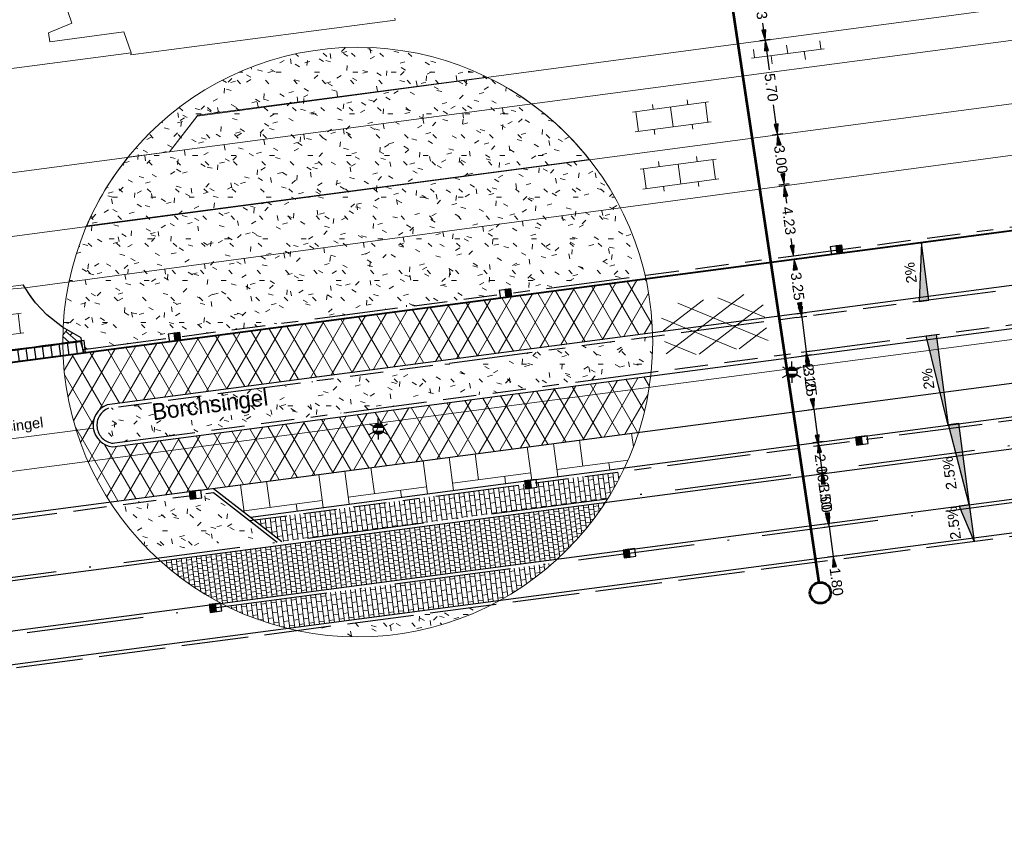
# Model space of a CAD drawing. Header units: metres. Extents: x 231584 to 239351, y 577231 to 577839.
# Tile 16 of 70: x 231921 to 231980, y 577450 to 577498. Entities that reach past the tile are written whole.
import ezdxf
from ezdxf.enums import TextEntityAlignment as Align

# ---------------------------------------------------------------- set-up
doc = ezdxf.new("R2010")
doc.units = ezdxf.units.M
doc.header["$MEASUREMENT"] = 0
for name, pattern in [('VH-GELEIDEBAND_70_200X150', [11, 7, -2, 0, -2]), ('VH-OPSLUITBAND_100X200_A', [10, 4, -1, 4, -1]), ('VH-RWSBAND_115X225X200', [14, 5, -1, 2, -1, 2, -1, 1, -1])]:
    doc.linetypes.add(name, pattern=pattern)
doc.layers.get('Defpoints').update_dxf_attribs({"color": 6, "lineweight": 0})
for name, color, linetype, lineweight in [('B01', 1, 'Continuous', 0), ('N-WE-GR-GRAS_BERM-A-500', 72, 'Continuous', 13), ('N-WE-IE-MEUBILAIR_WEGMEUBILAIR_LICHTMAST-S', 7, 'Continuous', 30), ('N-WE-RI-HWA_KOLK_RWSKOLK-S', 150, 'Continuous', 30), ('N-WE-VH-KANTOPSLUITING_ELEMENT_INRIT_130 150-S', 7, 'Continuous', 30), ('N-WE-VH-KANTOPSLUITING_GELEIDEBAND_70 200X150-G', 30, 'VH-GELEIDEBAND_70_200X150', 30), ('N-WE-VH-KANTOPSLUITING_OPSLUITBAND_100X200-G', 150, 'VH-OPSLUITBAND_100X200_A', 30), ('N-WE-VH-KANTOPSLUITING_TROTTOIRBAND_RWS_115 225X200-G', 6, 'VH-RWSBAND_115X225X200', 30), ('N-WE-VH-KANTVERHARDING-G', 4, 'Continuous', 30), ('N-WE-VH-VERHARDING_ASFALT_ROOD-A-500', 12, 'Continuous', 13), ('N-WE-VH-VERHARDING_BETONSTRAATSTEEN_KEIFORMAAT-A', 192, 'Continuous', 13), ('N-WE-VH-VERHARDING_WEGPROFIEL', 4, 'Continuous', 30), ('N-XX-KW-KUNSTWERK_DUIKER-T25', 7, 'Continuous', 30), ('N-XX-VH-VERHARDING_BETONSTRAATSTEEN_DIKFORMAAT_HEIDEPAARS-A', 201, 'Continuous', 13), ('N-XX-VH-VERHARDING_TEGEL_600X300-A', 8, 'Continuous', 13), ('S01', 7, 'Continuous', 0), ('S02', 7, 'Continuous', 0), ('V01', 8, 'Continuous', 0), ('V02', 253, 'Continuous', 0), ('X-XX-AL-AANKLEDING-T25', 7, 'Continuous', 30), ('X-XX-AL-VERWIJZING_PROFIEL-S', 150, 'Continuous', 30), ('Z06_straatnaam', 7, 'Continuous', 0)]:
    doc.layers.add(name, color=color, linetype=linetype, lineweight=lineweight)
doc.layers.add('N-WE-VH-VERHARDING_TEGEL_300X300-A-200', color=7, linetype='Continuous', lineweight=13, true_color=0xff003c)
doc.styles.add('NLCS', font='arial.ttf')
doc.styles.add('NLCS-ISO-ANNOTATIEF-T25', font='arial.ttf', dxfattribs={"height": 2.5})
doc.styles.add('Style-CHAR_FAST_FONT', font='CHAR_FAST_FONT.shx')
doc.dimstyles.new('LI_ANNOM_S_AR', dxfattribs={"dimtxt": 2.5, "dimasz": 1, "dimexe": 0, "dimexo": 0, "dimgap": 1, "dimtad": 0, "dimzin": 2, "dimdsep": 46, "dimtxsty": 'NLCS', "dimblk": 'StagDimArrow', "dimcen": 0.09, "dimse1": 1, "dimse2": 1, "dimclrd": 1, "dimclre": 1, "dimclrt": 7, "dimazin": 0, "dimtfac": 1, "dimtdec": 0, "dimtmove": 0, "dimatfit": 1, "dimldrblk": 'StagDimArrow', "dimfxl": 1, "dimtolj": 1, "dimtzin": 2, "dimarcsym": 0})

# ---------------------------------------------------------------- blocks, each defined once
blk = doc.blocks.new('StagDimArrow')
at = {"color": 0}
blk.add_line((0, -12.5), (0, 12.5), dxfattribs=at)
blk.add_lwpolyline([(0, 0), (-25, 5), (-25, -5)], close=True, dxfattribs=at)
at = {"color": 0, "extrusion": (0, 0, -1)}
blk.add_solid([(0, 0), (25, 5), (25, -5)], dxfattribs=at)
blk = doc.blocks.new('*D96')
at = {"color": 1, "linetype": 'Continuous', "lineweight": -2, "transparency": 16777216}
for p, q in [((231965.396, 577496.882), (231965.627, 577495.133)), ((231966.137, 577491.281), (231965.905, 577493.03))]:
    blk.add_line(p, q, dxfattribs=at)
at = {"layer": 'Defpoints', "color": 0, "linetype": 'Continuous', "transparency": 16777216}
for p in [(231963.865, 577496.705), (231964.612, 577491.054), (231966.14, 577491.256)]:
    blk.add_point(p, dxfattribs=at)
at = {"color": 1, "linetype": 'Continuous', "lineweight": -2, "transparency": 16777216, "xscale": 0.025, "yscale": 0.025, "zscale": 0.025}
for p, rotation in [((231965.393, 577496.907), 97.53023630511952), ((231966.14, 577491.256), 277.5302363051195)]:
    blk.add_blockref('StagDimArrow', p, dxfattribs=dict(at, rotation=rotation))
at = {"color": 7, "linetype": 'Continuous', "transparency": 16777216, "insert": (231965.766, 577494.082), "char_height": 0.625, "attachment_point": 5, "rotation": 277.53024, "style": 'NLCS'}
blk.add_mtext('\\A1;5.70', dxfattribs=at)
blk = doc.blocks.new('*D98')
at = {"color": 1, "linetype": 'Continuous', "lineweight": -2, "transparency": 16777216}
for p, q in [((231966.143, 577491.23), (231966.197, 577490.82)), ((231966.527, 577488.306), (231966.474, 577488.717))]:
    blk.add_line(p, q, dxfattribs=at)
at = {"layer": 'Defpoints', "color": 0, "linetype": 'Continuous', "transparency": 16777216}
for p in [(231964.612, 577491.054), (231965.911, 577488.2), (231966.531, 577488.281)]:
    blk.add_point(p, dxfattribs=at)
at = {"color": 1, "linetype": 'Continuous', "lineweight": -2, "transparency": 16777216, "xscale": 0.025, "yscale": 0.025, "zscale": 0.025}
for p, rotation in [((231966.14, 577491.255), 97.48662527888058), ((231966.531, 577488.281), 277.4866252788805)]:
    blk.add_blockref('StagDimArrow', p, dxfattribs=dict(at, rotation=rotation))
at = {"color": 7, "linetype": 'Continuous', "transparency": 16777216, "insert": (231966.335, 577489.768), "char_height": 0.625, "attachment_point": 5, "rotation": 277.48663, "style": 'NLCS'}
blk.add_mtext('\\A1;3.00', dxfattribs=at)
blk = doc.blocks.new('*D100')
at = {"color": 1, "linetype": 'Continuous', "lineweight": -2, "transparency": 16777216}
for p, q in [((231966.546, 577488.162), (231966.679, 577487.155)), ((231967.091, 577484.018), (231966.959, 577485.025))]:
    blk.add_line(p, q, dxfattribs=at)
at = {"layer": 'Defpoints', "color": 0, "linetype": 'Continuous', "transparency": 16777216}
for p in [(231965.924, 577488.106), (231967.094, 577483.994), (231965.566, 577483.793)]:
    blk.add_point(p, dxfattribs=at)
at = {"color": 1, "linetype": 'Continuous', "lineweight": -2, "transparency": 16777216, "xscale": 0.025, "yscale": 0.025, "zscale": 0.025}
for p, rotation in [((231966.543, 577488.187), 97.48662527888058), ((231967.094, 577483.994), 277.4866252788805)]:
    blk.add_blockref('StagDimArrow', p, dxfattribs=dict(at, rotation=rotation))
at = {"color": 7, "linetype": 'Continuous', "transparency": 16777216, "insert": (231966.819, 577486.09), "char_height": 0.625, "attachment_point": 5, "rotation": 277.48663, "style": 'NLCS'}
blk.add_mtext('\\A1;4.23', dxfattribs=at)
blk = doc.blocks.new('*D102')
at = {"color": 1, "linetype": 'Continuous', "lineweight": -2, "transparency": 16777216}
for p, q in [((231967.127, 577483.746), (231967.197, 577483.214)), ((231967.544, 577480.573), (231967.474, 577481.105))]:
    blk.add_line(p, q, dxfattribs=at)
at = {"layer": 'Defpoints', "color": 0, "linetype": 'Continuous', "transparency": 16777216}
for p in [(231965.595, 577483.57), (231967.547, 577480.548), (231966.019, 577480.347)]:
    blk.add_point(p, dxfattribs=at)
at = {"color": 1, "linetype": 'Continuous', "lineweight": -2, "transparency": 16777216, "xscale": 0.025, "yscale": 0.025, "zscale": 0.025}
for p, rotation in [((231967.124, 577483.77), 97.48662527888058), ((231967.547, 577480.548), 277.4866252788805)]:
    blk.add_blockref('StagDimArrow', p, dxfattribs=dict(at, rotation=rotation))
at = {"color": 7, "linetype": 'Continuous', "transparency": 16777216, "insert": (231967.335, 577482.159), "char_height": 0.625, "attachment_point": 5, "rotation": 277.48663, "style": 'NLCS'}
blk.add_mtext('\\A1;3.25', dxfattribs=at)
blk = doc.blocks.new('*D104')
at = {"color": 1, "linetype": 'Continuous', "lineweight": -2, "transparency": 16777216}
for p, q in [((231967.58, 577480.349), (231967.576, 577480.374)), ((231967.583, 577480.325), (231967.856, 577478.243)), ((231967.86, 577478.218), (231967.922, 577477.747))]:
    blk.add_line(p, q, dxfattribs=at)
at = {"layer": 'Defpoints', "color": 0, "linetype": 'Continuous', "transparency": 16777216}
for p in [(231966.048, 577480.123), (231966.292, 577478.037), (231967.856, 577478.243)]:
    blk.add_point(p, dxfattribs=at)
at = {"color": 1, "linetype": 'Continuous', "lineweight": -2, "transparency": 16777216, "xscale": 0.025, "yscale": 0.025, "zscale": 0.025}
for p, rotation in [((231967.583, 577480.325), 277.4866252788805), ((231967.856, 577478.243), 97.48662527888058)]:
    blk.add_blockref('StagDimArrow', p, dxfattribs=dict(at, rotation=rotation))
at = {"color": 7, "linetype": 'Continuous', "transparency": 16777216, "insert": (231968.061, 577476.69), "char_height": 0.625, "attachment_point": 5, "rotation": 277.48663, "style": 'NLCS'}
blk.add_mtext('\\A1;2.10', dxfattribs=at)
blk = doc.blocks.new('*D106')
at = {"color": 1, "linetype": 'Continuous', "lineweight": -2, "transparency": 16777216}
for p, q in [((231967.883, 577477.995), (231967.952, 577477.464)), ((231968.299, 577474.822), (231968.23, 577475.354))]:
    blk.add_line(p, q, dxfattribs=at)
at = {"layer": 'Defpoints', "color": 0, "linetype": 'Continuous', "transparency": 16777216}
for p in [(231966.322, 577477.815), (231966.775, 577474.597), (231968.303, 577474.798)]:
    blk.add_point(p, dxfattribs=at)
at = {"color": 1, "linetype": 'Continuous', "lineweight": -2, "transparency": 16777216, "xscale": 0.025, "yscale": 0.025, "zscale": 0.025}
for p, rotation in [((231967.879, 577478.02), 97.48662527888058), ((231968.303, 577474.798), 277.4866252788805)]:
    blk.add_blockref('StagDimArrow', p, dxfattribs=dict(at, rotation=rotation))
at = {"color": 7, "linetype": 'Continuous', "transparency": 16777216, "insert": (231968.091, 577476.409), "char_height": 0.625, "attachment_point": 5, "rotation": 277.48663, "style": 'NLCS'}
blk.add_mtext('\\A1;3.25', dxfattribs=at)
blk = doc.blocks.new('*D108')
at = {"color": 1, "linetype": 'Continuous', "lineweight": -2, "transparency": 16777216}
for p, q in [((231968.306, 577474.823), (231968.303, 577474.848)), ((231968.309, 577474.798), (231968.57, 577472.816)), ((231968.573, 577472.791), (231968.635, 577472.32))]:
    blk.add_line(p, q, dxfattribs=at)
at = {"layer": 'Defpoints', "color": 0, "linetype": 'Continuous', "transparency": 16777216}
for p in [(231966.775, 577474.597), (231968.57, 577472.816), (231967.035, 577472.614)]:
    blk.add_point(p, dxfattribs=at)
at = {"color": 1, "linetype": 'Continuous', "lineweight": -2, "transparency": 16777216, "xscale": 0.025, "yscale": 0.025, "zscale": 0.025}
for p, rotation in [((231968.309, 577474.798), 277.4866252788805), ((231968.57, 577472.816), 97.48662527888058)]:
    blk.add_blockref('StagDimArrow', p, dxfattribs=dict(at, rotation=rotation))
at = {"color": 7, "linetype": 'Continuous', "transparency": 16777216, "insert": (231968.774, 577471.263), "char_height": 0.625, "attachment_point": 5, "rotation": 277.48663, "style": 'NLCS'}
blk.add_mtext('\\A1;2.00', dxfattribs=at)
blk = doc.blocks.new('*D110')
at = {"color": 1, "linetype": 'Continuous', "lineweight": -2, "transparency": 16777216}
for p, q in [((231968.814, 577470.906), (231968.868, 577470.495)), ((231969.199, 577467.981), (231969.144, 577468.392))]:
    blk.add_line(p, q, dxfattribs=at)
at = {"layer": 'Defpoints', "color": 0, "linetype": 'Continuous', "transparency": 16777216}
for p in [(231967.257, 577470.727), (231967.621, 577467.749), (231969.202, 577467.956)]:
    blk.add_point(p, dxfattribs=at)
at = {"color": 1, "linetype": 'Continuous', "lineweight": -2, "transparency": 16777216, "xscale": 0.025, "yscale": 0.025, "zscale": 0.025}
for p, rotation in [((231968.811, 577470.931), 97.48662527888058), ((231969.202, 577467.956), 277.4866252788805)]:
    blk.add_blockref('StagDimArrow', p, dxfattribs=dict(at, rotation=rotation))
at = {"color": 7, "linetype": 'Continuous', "transparency": 16777216, "insert": (231969.006, 577469.444), "char_height": 0.625, "attachment_point": 5, "rotation": 277.48663, "style": 'NLCS'}
blk.add_mtext('\\A1;3.00', dxfattribs=at)
blk = doc.blocks.new('*D128')
at = {"color": 1, "linetype": 'Continuous', "lineweight": -2, "transparency": 16777216}
for p, q in [((231964.841, 577501.079), (231964.975, 577500.07)), ((231965.39, 577496.932), (231965.256, 577497.94))]:
    blk.add_line(p, q, dxfattribs=at)
at = {"layer": 'Defpoints', "color": 0, "linetype": 'Continuous', "transparency": 16777216}
for p in [(231964.838, 577501.103), (231963.733, 577500.957), (231963.865, 577496.705)]:
    blk.add_point(p, dxfattribs=at)
at = {"color": 1, "linetype": 'Continuous', "lineweight": -2, "transparency": 16777216, "xscale": 0.025, "yscale": 0.025, "zscale": 0.025}
for p, rotation in [((231964.838, 577501.103), 97.530230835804), ((231965.393, 577496.907), 277.530230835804)]:
    blk.add_blockref('StagDimArrow', p, dxfattribs=dict(at, rotation=rotation))
at = {"color": 7, "linetype": 'Continuous', "transparency": 16777216, "insert": (231965.116, 577499.005), "char_height": 0.625, "attachment_point": 5, "rotation": 277.53023, "style": 'NLCS'}
blk.add_mtext('\\A1;4.23', dxfattribs=at)
blk = doc.blocks.new('N-SVH-INRITELEMENT_130 150_180X750X500_RECHTS')
for p, q in [((0, 0), (0, 7.5)), ((5, 7.5), (0, 7.5)), ((3, 7), (0, 7)), ((4.05, 0), (3, 7)), ((5, 0), (5, 7.5)), ((5, 0), (0, 0))]:
    blk.add_line(p, q)
blk = doc.blocks.new('*U26')
for p, q in [((0, 0), (0, 7.5)), ((5, 7.5), (0, 7.5)), ((5, 7), (0, 7)), ((5, 0), (5, 7.5)), ((10, 7.5), (5, 7.5)), ((5, 0), (5, 7.5)), ((10, 7), (5, 7)), ((10, 0), (10, 7.5)), ((15, 7.5), (10, 7.5)), ((10, 0), (10, 7.5)), ((15, 7), (10, 7)), ((15, 0), (15, 7.5)), ((20, 7.5), (15, 7.5)), ((15, 0), (15, 7.5)), ((20, 7), (15, 7)), ((20, 0), (20, 7.5)), ((25, 7.5), (20, 7.5)), ((20, 0), (20, 7.5)), ((25, 7), (20, 7)), ((25, 0), (25, 7.5)), ((30, 7.5), (25, 7.5)), ((25, 0), (25, 7.5)), ((30, 7), (25, 7)), ((30, 0), (30, 7.5)), ((35, 7.5), (30, 7.5)), ((30, 0), (30, 7.5)), ((35, 7), (30, 7)), ((35, 0), (35, 7.5)), ((40, 7.5), (35, 7.5)), ((35, 0), (35, 7.5)), ((40, 7), (35, 7)), ((40, 0), (40, 7.5)), ((45, 7.5), (40, 7.5)), ((40, 0), (40, 7.5)), ((45, 7), (40, 7)), ((45, 0), (45, 7.5)), ((50, 7.5), (45, 7.5)), ((45, 0), (45, 7.5)), ((50, 7), (45, 7)), ((50, 0), (50, 7.5)), ((55, 7.5), (50, 7.5)), ((50, 0), (50, 7.5)), ((55, 7), (50, 7)), ((55, 0), (55, 7.5)), ((60, 7.5), (55, 7.5)), ((55, 0), (55, 7.5)), ((60, 7), (55, 7)), ((60, 0), (60, 7.5)), ((65, 7.5), (60, 7.5)), ((60, 0), (60, 7.5)), ((65, 7), (60, 7)), ((65, 0), (65, 7.5)), ((70, 7.5), (65, 7.5)), ((65, 0), (65, 7.5)), ((70, 7), (65, 7)), ((70, 0), (70, 7.5)), ((75, 7.5), (70, 7.5)), ((70, 0), (70, 7.5)), ((75, 7), (70, 7)), ((75, 0), (75, 7.5)), ((80, 7.5), (75, 7.5)), ((75, 0), (75, 7.5)), ((80, 7), (75, 7)), ((80, 0), (80, 7.5)), ((85, 7.5), (80, 7.5)), ((80, 0), (80, 7.5)), ((85, 7), (80, 7)), ((85, 0), (85, 7.5)), ((90, 7.5), (85, 7.5)), ((85, 0), (85, 7.5)), ((90, 7), (85, 7)), ((90, 0), (90, 7.5)), ((95, 7.5), (90, 7.5)), ((90, 0), (90, 7.5)), ((95, 7), (90, 7)), ((95, 0), (95, 7.5)), ((100, 7.5), (95, 7.5)), ((95, 0), (95, 7.5)), ((100, 7), (95, 7)), ((100, 0), (100, 7.5)), ((105, 7.5), (100, 7.5)), ((100, 0), (100, 7.5)), ((105, 7), (100, 7)), ((105, 0), (105, 7.5)), ((5, 0), (0, 0)), ((10, 0), (5, 0)), ((15, 0), (10, 0)), ((20, 0), (15, 0)), ((25, 0), (20, 0)), ((30, 0), (25, 0)), ((35, 0), (30, 0)), ((40, 0), (35, 0)), ((45, 0), (40, 0)), ((50, 0), (45, 0)), ((55, 0), (50, 0)), ((60, 0), (55, 0)), ((65, 0), (60, 0)), ((70, 0), (65, 0)), ((75, 0), (70, 0)), ((80, 0), (75, 0)), ((85, 0), (80, 0)), ((90, 0), (85, 0)), ((95, 0), (90, 0)), ((100, 0), (95, 0)), ((105, 0), (100, 0))]:
    blk.add_line(p, q)
blk = doc.blocks.new('*U34')
blk.add_lwpolyline([(2.25, 6), (2.25, 0), (-32.5, 0)], close=True)
at = {"extrusion": (0, 0, -1)}
blk.add_solid([(-2.25, 6), (-2.25, 0), (32.5, 0)], dxfattribs=at)
blk = doc.blocks.new('*U35')
blk.add_lwpolyline([(-2.25, 6), (-2.25, 0), (52.49, 0)], close=True)
blk.add_solid([(-2.25, 6), (-2.25, 0), (52.49, 0)])
blk = doc.blocks.new('*U36')
blk.add_lwpolyline([(-2.25, 6), (-2.25, 0), (46.75, 0)], close=True)
blk.add_solid([(-2.25, 6), (-2.25, 0), (46.75, 0)])
blk = doc.blocks.new('*U39')
at = {"color": 0, "linetype": 'ByBlock', "lineweight": 53, "ltscale": 10}
blk.add_line((1541, 0), (0, 0), dxfattribs=at)
blk.add_circle((-25, 0), 25, dxfattribs=at)
blk = doc.blocks.new('*D146')
at = {"color": 1, "linetype": 'Continuous', "lineweight": -2, "transparency": 16777216}
for p, q in [((231969.231, 577467.784), (231969.228, 577467.809)), ((231969.234, 577467.759), (231969.469, 577465.975)), ((231969.472, 577465.95), (231969.534, 577465.479))]:
    blk.add_line(p, q, dxfattribs=at)
at = {"layer": 'Defpoints', "color": 0, "linetype": 'Continuous', "transparency": 16777216}
for p in [(231967.7, 577467.557), (231968.396, 577465.834), (231969.469, 577465.975)]:
    blk.add_point(p, dxfattribs=at)
at = {"color": 1, "linetype": 'Continuous', "lineweight": -2, "transparency": 16777216, "xscale": 0.025, "yscale": 0.025, "zscale": 0.025}
for p, rotation in [((231969.234, 577467.759), 277.4866252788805), ((231969.469, 577465.975), 97.48662527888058)]:
    blk.add_blockref('StagDimArrow', p, dxfattribs=dict(at, rotation=rotation))
at = {"color": 7, "linetype": 'Continuous', "transparency": 16777216, "insert": (231969.668, 577464.457), "char_height": 0.625, "attachment_point": 5, "rotation": 277.48663, "style": 'NLCS'}
blk.add_mtext('\\A1;1.80', dxfattribs=at)
blk = doc.blocks.new('*U54')
blk.add_lwpolyline([(-2.25, 6), (-2.25, 0), (20, 0)], close=True)
blk.add_solid([(-2.25, 6), (-2.25, 0), (20, 0)])
blk = doc.blocks.new('*D152')
at = {"layer": 'Defpoints', "color": 0, "linetype": 'Continuous', "transparency": 16777216}
for p in [(231967.035, 577472.412), (231968.791, 577471.13), (231967.231, 577470.925)]:
    blk.add_point(p, dxfattribs=at)
at = {"layer": 'N-XX-KW-KUNSTWERK_DUIKER-T25', "color": 1, "linetype": 'Continuous', "lineweight": -2, "transparency": 16777216}
for p, q in [((231968.592, 577472.642), (231968.589, 577472.667)), ((231968.596, 577472.617), (231968.791, 577471.13)), ((231968.794, 577471.105), (231968.856, 577470.634))]:
    blk.add_line(p, q, dxfattribs=at)
at = {"layer": 'N-XX-KW-KUNSTWERK_DUIKER-T25', "color": 1, "linetype": 'Continuous', "lineweight": -2, "transparency": 16777216, "xscale": 0.025, "yscale": 0.025, "zscale": 0.025}
for p, rotation in [((231968.596, 577472.617), 277.4866252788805), ((231968.791, 577471.13), 97.48662527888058)]:
    blk.add_blockref('StagDimArrow', p, dxfattribs=dict(at, rotation=rotation))
at = {"layer": 'N-XX-KW-KUNSTWERK_DUIKER-T25', "color": 7, "linetype": 'Continuous', "transparency": 16777216, "insert": (231968.991, 577469.612), "char_height": 0.625, "attachment_point": 5, "rotation": 277.48663, "style": 'NLCS'}
blk.add_mtext('\\A1;1.50', dxfattribs=at)
blk = doc.blocks.new('N-SIE-WEG_LICHTMAST-SO')
at = {"linetype": 'Continuous'}
h = blk.add_hatch(color=256, dxfattribs=at)
h.paths.add_polyline_path([(-11.6, -5, 0.658505), (11.6, -5)])
h.paths.add_polyline_path([(11.6, 5, 0.658505), (-11.6, 5)])
for p, q in [((0, 12.7), (0, 25.3)), ((-21.9, 12.7), (-11, 6.3)), ((-11.6, 5), (11.6, 5)), ((11, 6.3), (21.9, 12.7)), ((-21.9, -12.7), (-11, -6.3)), ((-11.6, -5), (11.6, -5)), ((0, -12.7), (0, -25.3)), ((21.9, -12.7), (11, -6.3))]:
    blk.add_line(p, q)
at = {"ltscale": 0.5}
blk.add_circle((0, 0), 12.7, dxfattribs=at)
blk = doc.blocks.new('N-SRI-KOLK_RWS-SO')
at = {"linetype": 'Continuous', "extrusion": (0, 0, -1)}
blk.add_hatch(color=256, dxfattribs=at).paths.add_polyline_path([(-11.25, 0), (-11.25, 15), (0, 15), (0, 0)])
at = {"ltscale": 0.1}
blk.add_line((0, 0), (0, 15), dxfattribs=at)
blk.add_3dface([(-11.25, 0), (11.25, 0), (11.25, 15), (-11.25, 15)])
blk.add_3dface([(0, 0), (11.25, 0), (11.25, 15), (0, 15)], dxfattribs=at)
blk = doc.blocks.new('GV4')
at = {"color": 0}
for p, q in [((0, -7.52), (42, 16.74)), ((0, 6.46), (17.76, 16.72)), ((50.66, -15.24), (0, 13.98)), ((10.84, -15.24), (61.48, 13.98)), ((61.5, -7.5), (19.46, 16.72)), ((61.48, 6.5), (43.72, 16.74)), ((26.4, -15.24), (0, 0)), ((35.06, -15.24), (61.5, 0))]:
    blk.add_line(p, q, dxfattribs=at)
blk = doc.blocks.new('OV2')
at = {"color": 0}
for p, q in [((3.08, -22.99), (3.08, 23.01)), ((3.08, 21.01), (15.08, 21.01)), ((15.08, -22.99), (15.08, 23.01)), ((0.08, 11.51), (3.08, 11.51)), ((15.08, 10.51), (18.08, 10.51)), ((3.08, 0.01), (15.08, 0.01)), ((0.08, -11.47), (3.08, -11.47)), ((15.08, -10.47), (18.08, -10.47)), ((3.08, -20.99), (15.08, -20.99))]:
    blk.add_line(p, q, dxfattribs=at)
blk = doc.blocks.new('OV6')
at = {"color": 0}
for p, q in [((-0.04, 0), (43.96, 0)), ((1.96, 5), (1.96, 0)), ((11.96, 0), (11.96, -5)), ((21.96, 5), (21.96, 0)), ((31.96, 0), (31.96, -5)), ((41.96, 5), (41.96, 0))]:
    blk.add_line(p, q, dxfattribs=at)

msp = doc.modelspace()

# ---------------------------------------------------------------- hatches: boundary and pattern name
at = {"layer": 'N-WE-GR-GRAS_BERM-A-500', "linetype": 'Continuous'}
h = msp.add_hatch(dxfattribs=at)
h.set_pattern_fill('AGR-GRAS_01', color=256, scale=0.1, pattern_type=2)
h.set_pattern_definition([(0, (-0.0007, -0.0003), (2.5, 2.5), [0.3, -2]), (45, (0.9993, 0.4997), (-0.282842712, 4.666904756), [0.3, -2]), (30, (0.1993, 0.2997), (0.568653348, 3.215063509), [0.3, -2]), (15, (0.7993, 1.1997), (0.964067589, 1.8112354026), [0.3, -2]), (135, (0.3993, 4.9997), (-0.0707106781, -1.6263455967), [0.3, -2]), (150, (2.9993, 0.9997), (0.5392304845, -1.4660254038), [0.3, -2]), (165, (0.5993, 0.0997), (0.358630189, -1.752536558), [0.3, -2]), (85, (0.9993, 0.9997), (-2.181693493, 2.600041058), [0.3, -2]), (100, (-0.0007, -0.0003), (-2.780294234, 1.946782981), [0.3, -2])])
h.paths.add_polyline_path([(231958.201, 577482.821, 0.869798), (231923.344, 577479.698), (231924.422, 577479.077), (231924.534, 577478.378)], flags=17)
h = msp.add_hatch(dxfattribs=at)
h.set_pattern_fill('AGR-GRAS_01', color=256, scale=0.1, pattern_type=2)
h.set_pattern_definition([(0, (-0.0009, -0.0001), (2.5, 2.5), [0.3, -2]), (45, (0.999, 0.5), (-0.282842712, 4.666904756), [0.3, -2]), (30, (0.199, 0.3), (0.568653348, 3.215063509), [0.3, -2]), (15, (0.7991, 1.1999), (0.964067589, 1.8112354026), [0.3, -2]), (135, (0.3991, 4.9999), (-0.0707106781, -1.6263455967), [0.3, -2]), (150, (2.9991, 0.9999), (0.5392304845, -1.4660254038), [0.3, -2]), (165, (0.5991, 0.0999), (0.358630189, -1.752536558), [0.3, -2]), (85, (0.999, 1), (-2.181693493, 2.600041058), [0.3, -2]), (100, (-0.0009, -0.0001), (-2.780294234, 1.946782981), [0.3, -2])])
h.paths.add_polyline_path([(231958.567, 577477.017, 0.030192), (231958.656, 577479.147), (231926.035, 577474.842, 0.765232), (231926.304, 577472.759)], flags=17)
h = msp.add_hatch(dxfattribs=at)
h.set_pattern_fill('AGR-GRAS_01', color=256, scale=0.1, pattern_type=2)
h.set_pattern_definition([(0, (-0.0001, 0), (2.5, 2.5), [0.3, -2]), (45, (1, 0.5), (-0.282842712, 4.666904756), [0.3, -2]), (30, (0.2, 0.3), (0.568653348, 3.215063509), [0.3, -2]), (15, (0.7999, 1.2), (0.964067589, 1.8112354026), [0.3, -2]), (135, (0.3999, 5), (-0.0707106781, -1.6263455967), [0.3, -2]), (150, (2.9999, 1), (0.5392304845, -1.4660254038), [0.3, -2]), (165, (0.5999, 0.1), (0.358630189, -1.752536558), [0.3, -2]), (85, (1, 1), (-2.181693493, 2.600041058), [0.3, -2]), (100, (-0.0001, 0), (-2.780294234, 1.946782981), [0.3, -2])])
h.paths.add_polyline_path([(231934.503, 577468.119), (231932.288, 577469.844), (231931.542, 577469.746), (231931.565, 577469.572), (231931.007, 577469.499), (231930.984, 577469.672), (231926.269, 577469.05, 0.051856), (231928.594, 577466.23), (231935.722, 577467.171)])
h = msp.add_hatch(dxfattribs=at)
h.set_pattern_fill('AGR-GRAS_01', color=256, scale=0.1, pattern_type=2)
h.set_pattern_definition([(0, (-0.0005, -0.0007), (2.5, 2.5), [0.3, -2]), (45, (0.9995, 0.4993), (-0.282842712, 4.666904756), [0.3, -2]), (30, (0.1995, 0.2993), (0.568653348, 3.215063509), [0.3, -2]), (15, (0.7995, 1.1993), (0.964067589, 1.8112354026), [0.3, -2]), (135, (0.3995, 4.9993), (-0.0707106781, -1.6263455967), [0.3, -2]), (150, (2.9995, 0.9993), (0.5392304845, -1.4660254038), [0.3, -2]), (165, (0.5995, 0.0993), (0.358630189, -1.752536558), [0.3, -2]), (85, (0.9995, 0.9993), (-2.181693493, 2.600041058), [0.3, -2]), (100, (-0.0005, -0.0007), (-2.780294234, 1.946782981), [0.3, -2])])
h.paths.add_polyline_path([(231949.003, 577463.073), (231937.338, 577461.533, 0.171376)], flags=17)
at = {"layer": 'N-WE-VH-VERHARDING_ASFALT_ROOD-A-500', "linetype": 'Continuous'}
h = msp.add_hatch(dxfattribs=at)
h.set_pattern_fill('AVH-ASFALT', color=256, scale=0.1, pattern_type=2)
h.set_pattern_definition([(60, (-0.0002, -0.0007), (-0.8660254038, 0.5), []), (120, (-0.0002, -0.0007), (-0.8660254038, -0.5), [])])
h.paths.add_polyline_path([(231957.812, 577473.414, 0.048948), (231958.542, 577476.787), (231926.305, 577472.532, -0.345377), (231925.15, 577473.668, -0.345377), (231925.978, 577475.061), (231958.651, 577479.374, 0.046105), (231958.25, 577482.6), (231923.341, 577477.994, 0.064353), (231924.131, 577473.534, 0.067481), (231926.148, 577469.236)])
at = {"layer": 'N-WE-VH-VERHARDING_BETONSTRAATSTEEN_KEIFORMAAT-A', "linetype": 'Continuous'}
h = msp.add_hatch(dxfattribs=at)
h.set_pattern_fill('AVH-BSS_KEIFORMAAT_ELLEBOOG', color=256, scale=0.1, pattern_type=2)
h.set_pattern_definition([(187.5172, (232040.1503, 577484.2788), (-1.355417, -1.76751), [4.725, -1.575]), (97.5172, (232040.5624, 577481.1558), (-1.355417, -1.76751), [4.725, -1.575])])
h.paths.add_polyline_path([(231957.812, 577473.414), (231932.345, 577470.054), (231934.56, 577468.329), (231950.978, 577470.495), (231950.978, 577470.495), (231951.325, 577470.541), (231956.972, 577471.286, 0.032404)], flags=17)
at = {"layer": 'N-WE-VH-VERHARDING_TEGEL_300X300-A-200', "linetype": 'Continuous'}
h = msp.add_hatch(dxfattribs=at)
h.set_pattern_fill('AVH-TEGEL_300X300_HALFST90-SO', color=256, scale=0.01, pattern_type=2)
h.set_pattern_definition([(7.517168, (-0.0007, -5e-10), (0.277798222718, 0.187957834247), [0.3, -0.3]), (277.517168, (-0.0007, -5e-10), (0.29742171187, 0.03924697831), [])])
h.paths.add_polyline_path([(231952.948, 577465.812, 0.063303), (231955.822, 577469.218), (231929.158, 577465.699, 0.063303), (231932.817, 577463.156)], flags=17)
at = {"layer": 'N-XX-VH-VERHARDING_BETONSTRAATSTEEN_DIKFORMAAT_HEIDEPAARS-A', "linetype": 'Continuous'}
h = msp.add_hatch(dxfattribs=at)
h.set_pattern_fill('AVH-BSS_DIKFORMAAT_KEPER', color=256, scale=0.1, pattern_type=2)
h.set_pattern_definition([(320, (-0.0009, -0.0008), (0.48604705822, 0.04252360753), [1.38, -0.69]), (230, (0.6644, 0.79206), (0.48604705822, 0.04252360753), [1.38, -0.69])])
h.paths.add_polyline_path([(231923.344, 577479.698, 0.013451), (231923.322, 577478.748), (231924.451, 577478.897), (231924.422, 577479.077)], flags=17)
at = {"layer": 'N-XX-VH-VERHARDING_TEGEL_600X300-A', "linetype": 'Continuous'}
h = msp.add_hatch(dxfattribs=at)
h.set_pattern_fill('AVH-TEGEL_600X300_HALFST-SO', color=256, scale=0.1, pattern_type=2)
h.set_pattern_definition([(97.52, (-0.0005, -0.0002), (-0.29741977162, -0.03926167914), []), (187.52, (-0.0005, -0.0002), (0.0785233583, -0.59483954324), [0.3, -0.3]), (187.52, (-0.03976, 0.2972), (0.0785233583, -0.59483954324), [-0.3, 0.3])])
h.paths.add_polyline_path([(231955.962, 577469.438, 0.026442), (231956.869, 577471.071), (231951.702, 577470.389), (231951.737, 577470.121), (231951.039, 577470.03), (231951.004, 577470.297), (231934.782, 577468.156), (231936.443, 577466.862)], flags=17)
h = msp.add_hatch(dxfattribs=at)
h.set_pattern_fill('AVH-TEGEL_600X300_HALFST-SO', color=256, scale=0.1, pattern_type=2)
h.set_pattern_definition([(97.52, (-0.0005, -0.0003), (-0.29741977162, -0.03926167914), []), (187.52, (-0.0005, -0.0003), (0.0785233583, -0.59483954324), [0.3, -0.3]), (187.52, (-0.03976, 0.2971), (0.0785233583, -0.59483954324), [-0.3, 0.3])])
h.paths.add_polyline_path([(231949.51, 577463.342, 0.055104), (231952.686, 577465.576), (231933.132, 577462.996, 0.055104), (231936.778, 577461.661)])

# ---------------------------------------------------------------- linework, layer by layer
at = {"layer": 'B01', "flags": 128}
for points in [[(231910.194, 577543.706), (231916.497, 577525.151), (231916.511, 577525.061), (231917.537, 577525.165), (231918.151, 577523.193), (231918.163, 577523.108), (231921.213, 577514.142), (231921.755, 577512.549), (231921.807, 577512.4), (231920.527, 577512.004), (231920.564, 577511.682), (231920.694, 577511.686), (231922.942, 577505.181), (231921.51, 577504.693), (231921.534, 577504.365), (231921.657, 577504.368), (231923.87, 577497.924), (231922.465, 577497.353), (231922.54, 577496.822), (231926.983, 577497.41), (231927.414, 577496.161)], [(231927.414, 577496.161), (231927.422, 577496.138), (231927.401, 577496.027), (231943.23, 577498.111), (231943.213, 577498.24)]]:
    msp.add_lwpolyline(points, dxfattribs=at)
at = {"layer": 'Defpoints'}
for p, q in [((231915.481, 577481.532), (231920.948, 577482.255)), ((231913.872, 577472.18), (231925.15, 577473.668))]:
    msp.add_line(p, q, dxfattribs=at)
at = {"layer": 'Defpoints', "flags": 128}
msp.add_lwpolyline([(231948.73, 577494.704), (231931.402, 577492.413), (231929.707, 577490.221), (231927.222, 577489.893, 0.068137), (231924.752, 577485.784), (231954.861, 577489.765, 0.112822)], format="xyb", close=True, dxfattribs=at)
at = {"layer": 'Defpoints'}
msp.add_circle((231940.991, 577478.82), 17.669, dxfattribs=at)
at = {"layer": 'N-WE-VH-KANTOPSLUITING_GELEIDEBAND_70 200X150-G'}
for p, q in [((231860.957, 577456.901), (232025.086, 577478.559)), ((231934.503, 577468.119), (231936.165, 577466.825))]:
    msp.add_line(p, q, dxfattribs=at)
at = {"layer": 'N-WE-VH-KANTOPSLUITING_GELEIDEBAND_70 200X150-G', "flags": 128}
msp.add_lwpolyline([(231856.035, 577451.273), (231857.242, 577452.982), (232148.676, 577491.439)], dxfattribs=at)
at = {"layer": 'N-WE-VH-KANTOPSLUITING_OPSLUITBAND_100X200-G'}
msp.add_line((231856.1, 577450.814), (232151.714, 577489.822), dxfattribs=at)
at = {"layer": 'N-WE-VH-KANTOPSLUITING_TROTTOIRBAND_RWS_115 225X200-G'}
for p, q in [((231924.534, 577478.378), (232024.325, 577491.546)), ((232006.955, 577485.522), (231926.007, 577474.838)), ((231926.276, 577472.755), (232007.223, 577483.439)), ((231862.488, 577460.583), (231932.344, 577469.801))]:
    msp.add_line(p, q, dxfattribs=at)
at = {"layer": 'N-WE-VH-KANTOPSLUITING_TROTTOIRBAND_RWS_115 225X200-G', "flags": 128}
msp.add_lwpolyline([(231932.344, 577469.801), (231934.503, 577468.119), (232005.088, 577477.433), (232006.787, 577479.65)], dxfattribs=at)
at = {"layer": 'N-WE-VH-KANTOPSLUITING_TROTTOIRBAND_RWS_115 225X200-G'}
msp.add_arc((231926.452, 577473.837), 1.088, 111.16224, 263.59222, dxfattribs=at)
at = {"layer": 'N-WE-VH-KANTVERHARDING-G'}
for p, q in [((231776.288, 577458.589), (232120.921, 577504.066)), ((231777.472, 577449.617), (232144.475, 577498.046)), ((231857.129, 577453.168), (232148.375, 577491.6)), ((231856.072, 577451.012), (232151.781, 577490.033)), ((232006.925, 577485.745), (231925.978, 577475.061)), ((231926.305, 577472.532), (232007.253, 577483.216)), ((231860.983, 577456.703), (232025.112, 577478.361)), ((231934.56, 577468.329), (231936.443, 577466.862))]:
    msp.add_line(p, q, dxfattribs=at)
at = {"layer": 'N-WE-VH-KANTVERHARDING-G', "flags": 128}
for points in [[(231924.57, 577478.156), (231924.422, 577479.077), (231923.311, 577479.717), (231922.359, 577480.456), (231921.678, 577481.169), (231921.455, 577481.491), (231920.948, 577482.255)], [(231932.345, 577470.054), (231934.56, 577468.329), (232004.979, 577477.621), (232006.701, 577479.865)]]:
    msp.add_lwpolyline(points, dxfattribs=at)
at = {"layer": 'N-WE-VH-KANTVERHARDING-G'}
msp.add_arc((231926.452, 577473.837), 1.313, 111.16224, 263.59222, dxfattribs=at)
at = {"layer": 'V01', "flags": 128}
for points in [[(231906.133, 577469.198), (231925.706, 577471.79), (232000, 577481.596), (232059.624, 577489.466)], [(232007.494, 577489.14), (232000, 577488.152), (231924.563, 577478.201)], [(231924.563, 577478.201), (231913.283, 577476.726)]]:
    msp.add_lwpolyline(points, dxfattribs=at)
at = {"layer": 'V02', "flags": 128}
for points in [[(231929.707, 577490.221), (231931.366, 577492.367), (231958.838, 577496.037), (231992.893, 577500.586), (232000, 577501.48), (232002.08, 577501.742), (232004.253, 577500.118)], [(231929.707, 577490.221), (232004.253, 577500.118)], [(232015.455, 577497.78), (232000, 577495.729), (231920.121, 577485.126), (231915.914, 577484.616)], [(231927.414, 577496.161), (231911.715, 577494.094), (231899.794, 577492.557)], [(231921.066, 577482.077), (232000, 577492.684), (232009.656, 577493.981)], [(231915.914, 577484.616), (231915.838, 577485.629), (231915.897, 577486.372), (231916.551, 577487.708), (231916.736, 577487.88), (231916.804, 577487.944), (231917.056, 577488.18), (231917.701, 577488.567), (231918.424, 577488.731), (231929.707, 577490.221)], [(231921.066, 577482.077), (231915.499, 577481.612)], [(231924.563, 577478.201), (231924.422, 577479.077), (231923.311, 577479.717), (231922.359, 577480.456), (231921.678, 577481.169), (231921.232, 577481.813), (231921.066, 577482.077)]]:
    msp.add_lwpolyline(points, dxfattribs=at)

# ---------------------------------------------------------------- block references
at = {"xscale": 0.1, "yscale": 0.1, "zscale": 0.1, "rotation": 7.517168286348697}
msp.add_blockref('*U26', (231913.786, 577476.733), dxfattribs=at)
at = {"layer": 'N-WE-IE-MEUBILAIR_WEGMEUBILAIR_LICHTMAST-S', "xscale": 0.025, "yscale": 0.025, "zscale": 0.025}
for p in [(231966.989, 577477.017), (231942.222, 577473.604)]:
    msp.add_blockref('N-SIE-WEG_LICHTMAST-SO', p, dxfattribs=at)
at = {"layer": 'N-WE-RI-HWA_KOLK_RWSKOLK-S'}
for p, xscale, yscale, zscale, rotation in [((231969.709, 577484.113), 0.0313, 0.0313, 0.0313, 7.547711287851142), ((231949.881, 577481.496), 0.0313, 0.0313, 0.0313, 7.547711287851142), ((231930.053, 577478.88), 0.0313, 0.0313, 0.0313, 7.547711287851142), ((231971.155, 577473.157), 0.03129999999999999, 0.03129999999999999, 0.03129999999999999, 187.4866252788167), ((231951.327, 577470.541), 0.03129999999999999, 0.03129999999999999, 0.03129999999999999, 187.4866252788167), ((231931.237, 577469.907), 0.03129999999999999, 0.03129999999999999, 0.03129999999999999, 187.4866252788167), ((231957.232, 577466.403), 0.03129999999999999, 0.03129999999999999, 0.03129999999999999, 187.4866252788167), ((231932.446, 577463.132), 0.03129999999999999, 0.03129999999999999, 0.03129999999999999, 187.4866252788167)]:
    msp.add_blockref('N-SRI-KOLK_RWS-SO', p, dxfattribs=dict(at, xscale=xscale, yscale=yscale, zscale=zscale, rotation=rotation))
at = {"layer": 'N-WE-VH-KANTOPSLUITING_ELEMENT_INRIT_130 150-S', "xscale": 0.1, "yscale": 0.1, "zscale": 0.1, "rotation": 7.517168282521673}
msp.add_blockref('N-SVH-INRITELEMENT_130 150_180X750X500_RECHTS', (231924.196, 577478.107), dxfattribs=at)
at = {"layer": 'N-WE-VH-VERHARDING_WEGPROFIEL', "extrusion": (0, 0, -1), "xscale": 0.1, "yscale": 0.1, "zscale": 0.1}
for name, p, rotation in [('*U34', (-231975.179, 577481.555), 262.4811178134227), ('*U35', (-231975.665, 577479.047), 262.4811178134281), ('*U36', (-231977.008, 577473.728), 262.4828317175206), ('*U54', (-231977.649, 577468.87), 262.4828317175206)]:
    msp.add_blockref(name, p, dxfattribs=dict(at, rotation=rotation))
at = {"layer": 'S01', "xscale": 0.1, "yscale": 0.1, "zscale": 0.1, "rotation": 187.5145805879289}
msp.add_blockref('GV4', (231965.384, 577480.306), dxfattribs=at)
at = {"layer": 'S02', "xscale": 0.1, "yscale": 0.1, "zscale": 0.1}
for name, p, rotation in [('OV6', (231964.572, 577495.827), 7.562571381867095), ('OV2', (231959.93, 577491.414), 97.56114149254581), ('OV2', (231960.145, 577489.792), 277.5611414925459), ('OV2', (231918.753, 577478.764), 97.44986491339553)]:
    msp.add_blockref(name, p, dxfattribs=dict(at, rotation=rotation))
at = {"layer": 'X-XX-AL-VERWIJZING_PROFIEL-S', "xscale": 0.02499999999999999, "yscale": 0.02499999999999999, "zscale": 0.02499999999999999, "rotation": 98.55418067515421}
msp.add_blockref('*U39', (231968.61, 577464.411), dxfattribs=at)

# ---------------------------------------------------------------- texts
at = {"layer": 'N-XX-KW-KUNSTWERK_DUIKER-T25', "linetype": 'Continuous', "char_height": 0.625, "width": 1.84895, "attachment_point": 8, "rotation": 97.51888, "style": 'NLCS-ISO-ANNOTATIEF-T25'}
for s, insert in [('2%', (231974.412, 577483.015)), ('2%', (231975.464, 577476.662)), ('2.5%', (231976.753, 577471.001)), ('2.5%', (231977.01, 577468.016))]:
    msp.add_mtext(s, dxfattribs=dict(at, insert=insert))
at = {"layer": 'X-XX-AL-AANKLEDING-T25', "linetype": 'Continuous', "insert": (231917.584, 577473.737), "char_height": 0.625, "width": 7.76942, "attachment_point": 1, "rotation": 7.51717, "style": 'NLCS-ISO-ANNOTATIEF-T25'}
msp.add_mtext('Borchsingel', dxfattribs=at)
at = {"layer": 'Z06_straatnaam', "style": 'Style-CHAR_FAST_FONT'}
msp.add_text('Borchsingel', height=1, rotation=7.5, dxfattribs=at).set_placement((231932.138, 577475.078), align=Align.MIDDLE_CENTER)

# ---------------------------------------------------------------- dimensions: what is measured, and where the dimension line sits
at = {"color": 1, "linetype": 'Continuous'}
for base, p1, p2, angle, picture, middle in [((231964.838, 577501.103), (231963.865, 577496.705), (231963.733, 577500.957), 97.53023, '*D128', (231965.116, 577499.005)), ((231966.14, 577491.256), (231963.865, 577496.705), (231964.612, 577491.054), 277.53024, '*D96', (231965.766, 577494.082)), ((231966.531, 577488.281), (231964.612, 577491.054), (231965.911, 577488.2), 277.48663, '*D98', (231966.335, 577489.768)), ((231967.094, 577483.994), (231965.924, 577488.106), (231965.566, 577483.793), 277.48663, '*D100', (231966.819, 577486.09)), ((231967.547, 577480.548), (231965.595, 577483.57), (231966.019, 577480.347), 277.48663, '*D102', (231967.335, 577482.159)), ((231968.303, 577474.798), (231966.322, 577477.815), (231966.775, 577474.597), 277.48663, '*D106', (231968.091, 577476.409)), ((231969.202, 577467.956), (231967.257, 577470.727), (231967.621, 577467.749), 277.48663, '*D110', (231969.006, 577469.444))]:
    dim = msp.add_linear_dim(base=base, p1=p1, p2=p2, angle=angle, dimstyle='LI_ANNOM_S_AR', override={"dimscale": 0, "dimtxt": 0.625, "dimasz": 0.025, "dimgap": 0.25, "dimcen": 0.0225}, dxfattribs=at)
    dim.commit()
    dim.dimension.update_dxf_attribs({"geometry": picture, "text_midpoint": middle})
for base, p1, p2, picture, middle in [((231967.856, 577478.243), (231966.048, 577480.123), (231966.292, 577478.037), '*D104', (231968.061, 577476.69)), ((231968.57, 577472.816), (231966.775, 577474.597), (231967.035, 577472.614), '*D108', (231968.774, 577471.263)), ((231969.469, 577465.975), (231967.7, 577467.557), (231968.396, 577465.834), '*D146', (231969.668, 577464.457))]:
    dim = msp.add_linear_dim(base=base, p1=p1, p2=p2, angle=277.48663, dimstyle='LI_ANNOM_S_AR', override={"dimscale": 0, "dimtxt": 0.625, "dimasz": 0.025, "dimgap": 0.25, "dimcen": 0.0225}, dxfattribs=at)
    dim.commit()
    dim.dimension.update_dxf_attribs({"geometry": picture, "text_midpoint": middle, "dimtype": 160})
at = {"layer": 'N-XX-KW-KUNSTWERK_DUIKER-T25', "color": 1, "linetype": 'Continuous'}
dim = msp.add_linear_dim(base=(231968.791, 577471.13), p1=(231967.035, 577472.412), p2=(231967.231, 577470.925), angle=277.48663, dimstyle='LI_ANNOM_S_AR', override={"dimscale": 0, "dimtxt": 0.625, "dimasz": 0.025, "dimgap": 0.25, "dimcen": 0.0225}, dxfattribs=at)
dim.commit()
dim.dimension.update_dxf_attribs({"geometry": '*D152', "text_midpoint": (231968.991, 577469.612), "dimtype": 160})

doc.saveas('drawing.dxf')
